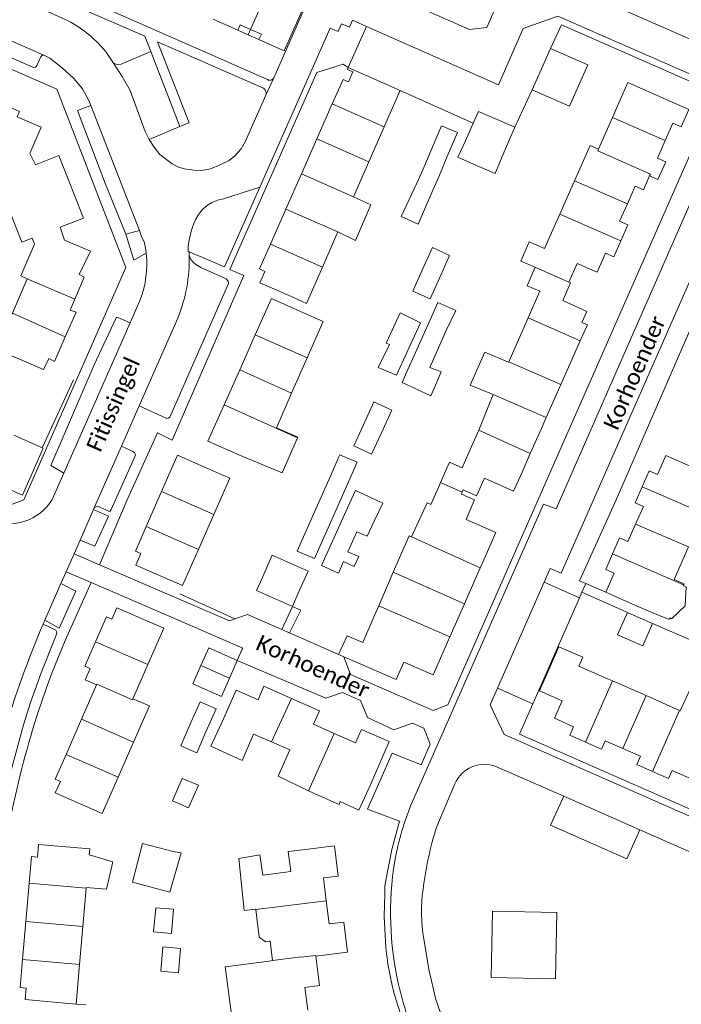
# Model space of a CAD drawing. Extents: x 177628 to 188968, y 384226 to 390673.
# Tile 230 of 256: x 184135 to 184238, y 386421 to 386575. Entities that reach past the tile are written whole.
import ezdxf

# ---------------------------------------------------------------- set-up
doc = ezdxf.new("R2010")
doc.units = 0
for name, color, linetype, lineweight in [('B01_D', 14, 'Continuous', 9), ('B01_F', 14, 'Continuous', 9), ('B01_T', 14, 'Continuous', 9), ('B02_F', 14, 'Continuous', 9), ('B02_T', 14, 'Continuous', 9), ('B07_D', 14, 'Continuous', 9), ('B11_F', 14, 'Continuous', 9), ('B11_S', 14, 'Continuous', 9), ('B14_F', 14, 'Continuous', 9), ('T01_F', 253, 'Continuous', 9), ('T01_T', 253, 'Continuous', 9), ('T04_F', 253, 'HAAG', 9), ('T04_T', 253, 'HAAG', 9), ('T05_F', 253, 'Continuous', 9), ('T05_T', 253, 'Continuous', 9), ('T22_F', 253, 'Continuous', 9), ('T22_T', 253, 'Continuous', 9), ('V00_F', 8, 'Continuous', 9), ('V00_T', 8, 'Continuous', 9), ('V06_F', 8, 'Continuous', 9), ('Z06', 7, 'Continuous', 9)]:
    doc.layers.add(name, color=color, linetype=linetype, lineweight=lineweight)
doc.styles.add('Legend', font='calibri.ttf')
doc.linetypes.add('HAAG', pattern='A,4,-1,[5,TOPOCAD.SHX,S=0.35,R=0,X=-0.35,Y=-0.35],-1', length=6)

msp = doc.modelspace()

# ---------------------------------------------------------------- linework, layer by layer
at = {"layer": 'B01_D', "linetype": 'Continuous'}
for points in [[(184203.919, 386500.834), (184205.954, 386499.944), (184205.754, 386499.476)], [(184205.754, 386499.476), (184204.658, 386496.911), (184209.304, 386494.888), (184207.412, 386490.594)], [(184207.412, 386490.594), (184206.868, 386489.359)], [(184206.868, 386489.359), (184204.404, 386483.767)], [(184204.404, 386483.767), (184202.139, 386478.625)], [(184202.139, 386478.625), (184201.397, 386476.941)], [(184201.397, 386476.941), (184199.517, 386472.674), (184194.959, 386474.682), (184193.751, 386471.94), (184188.243, 386474.366)]]:
    msp.add_lwpolyline(points, dxfattribs=at)
at = {"layer": 'B01_F', "linetype": 'Continuous'}
for points in [[(184172.599, 386505.55), (184176.003, 386504.155)], [(184236.304, 386481.296), (184234.64, 386481.983)], [(184186.146, 386478.767), (184184.783, 386475.826)], [(184184.783, 386475.826), (184188.243, 386474.366)], [(184189.685, 386455.438), (184187.93, 386451.567), (184185.049, 386452.918)]]:
    msp.add_lwpolyline(points, dxfattribs=at)
at = {"layer": 'B01_T', "linetype": 'Continuous'}
for points in [[(184172.374, 386571.674), (184176.309, 386569.929), (184179.908, 386578.04), (184175.322, 386580.075)], [(184169.059, 386573.145), (184165.224, 386574.847)], [(184171.05, 386573.273), (184169.43, 386573.99), (184169.059, 386573.145)], [(184169.059, 386573.145), (184170.675, 386572.428)], [(184170.675, 386572.428), (184172.374, 386571.674)], [(184172.374, 386571.674), (184172.75, 386572.52), (184171.05, 386573.273)], [(184186.289, 386567.313), (184186.163, 386567.027), (184186.989, 386566.663), (184186.308, 386565.122), (184185.494, 386565.481), (184183.809, 386561.664)], [(184194.387, 386563.738), (184186.289, 386567.313)], [(184229.878, 386565.02), (184239.38, 386560.807), (184238.169, 386558.075), (184236.869, 386558.652), (184235.673, 386555.954)], [(184192.365, 386559.158), (184194.387, 386563.738)], [(184131.9, 386561.88), (184135.08, 386560.48), (184134.72, 386559.63), (184138.42, 386558.04), (184136.675, 386553.95), (184137.55, 386552.18), (184141.2, 386553.61), (184145.01, 386543.86), (184141.38, 386542.43), (184142.09, 386540.44), (184146.14, 386538.72), (184144.35, 386535.06), (184145.15, 386534.66), (184143.682, 386531.219)], [(184183.809, 386561.664), (184181.397, 386556.202)], [(184228.66, 386562.277), (184227.462, 386559.56)], [(184191.896, 386558.092), (184192.365, 386559.158)], [(184227.462, 386559.56), (184225.283, 386554.619)], [(184189.493, 386552.628), (184191.896, 386558.092)], [(184181.397, 386556.202), (184178.986, 386550.741)], [(184235.673, 386555.954), (184234.457, 386553.212), (184235.771, 386552.629), (184234.544, 386549.862), (184233.255, 386550.433)], [(184136.27, 386534.4), (184135.25, 386534.87), (184137.4, 386539.8), (184137.05, 386540.71), (184135.4, 386540.09), (184131.58, 386549.85), (184133.26, 386550.5), (184132.89, 386551.44), (184127.94, 386553.6), (184128.45, 386554.71)], [(184225.283, 386554.619), (184223.974, 386555.197), (184221.548, 386549.696)], [(184187.089, 386547.163), (184189.493, 386552.628)], [(184178.986, 386550.741), (184176.574, 386545.279)], [(184221.548, 386549.696), (184219.248, 386544.481)], [(184233.255, 386550.433), (184232.289, 386548.255), (184230.995, 386548.829), (184229.789, 386546.108)], [(184176.574, 386545.279), (184174.163, 386539.818)], [(184229.789, 386546.108), (184228.573, 386543.366), (184229.872, 386542.79), (184228.774, 386540.314)], [(184219.248, 386544.481), (184216.888, 386539.128), (184214.498, 386540.182), (184213.17, 386537.17), (184215.42, 386536.19)], [(184182.281, 386536.233), (184184.685, 386541.698)], [(184228.774, 386540.314), (184227.68, 386537.846), (184226.394, 386538.417), (184225.069, 386535.429), (184221.963, 386536.806), (184220.667, 386533.884)], [(184174.163, 386539.818), (184172.45, 386535.939), (184173.302, 386535.563), (184172.522, 386533.797), (184177.103, 386531.775)], [(184177.103, 386531.775), (184179.794, 386530.578), (184182.281, 386536.233)], [(184215.42, 386536.19), (184214.161, 386533.325), (184216.128, 386532.461), (184214.306, 386528.314)], [(184133.966, 386529.027), (184136.27, 386534.4)], [(184220.667, 386533.884), (184220.935, 386533.765), (184219.709, 386531.001), (184223.479, 386529.329), (184222.709, 386527.592), (184223.549, 386527.219), (184222.445, 386524.728)], [(184143.682, 386531.219), (184142.96, 386529.525), (184143.895, 386529.2), (184142.195, 386525.348)], [(184171.81, 386525.673), (184174.325, 386531.324), (184178.855, 386529.308)], [(184142.195, 386525.348), (184140.495, 386521.495), (184139.63, 386521.98), (184138.8, 386520.25), (184131.55, 386523.393), (184133.966, 386529.027)], [(184178.855, 386529.308), (184182.389, 386527.772), (184179.882, 386522.081)], [(184214.306, 386528.314), (184211.306, 386521.484)], [(184169.376, 386520.205), (184171.81, 386525.673)], [(184222.445, 386524.728), (184219.421, 386517.909)], [(184179.882, 386522.081), (184177.468, 386516.603)], [(184166.942, 386514.737), (184169.376, 386520.205)], [(184211.306, 386521.484), (184211.277, 386521.418)], [(184219.421, 386517.909), (184217.155, 386512.799)], [(184177.468, 386516.603), (184175.087, 386511.198)], [(184169.223, 386506.951), (184164.427, 386509.086), (184166.942, 386514.737)], [(184217.155, 386512.799), (184216.397, 386511.09)], [(184216.397, 386511.09), (184214.656, 386507.165)], [(184134.17, 386510.01), (184138.75, 386508), (184135.505, 386500.7), (184133.76, 386501.46), (184133.385, 386500.555), (184129.484, 386502.281)], [(184206.616, 386510.807), (184205.306, 386507.825)], [(184164.259, 386504.867), (184159.688, 386506.894), (184157.208, 386501.247)], [(184169.223, 386506.951), (184172.599, 386505.55)], [(184205.306, 386507.825), (184204.041, 386504.946), (184202.075, 386505.81), (184200.689, 386502.656)], [(184214.656, 386507.165), (184213.373, 386504.271)], [(184232.111, 386501.991), (184233.203, 386504.46), (184234.472, 386503.906), (184235.76, 386506.855), (184240.389, 386504.832)], [(184167.818, 386503.335), (184164.259, 386504.867)], [(184213.373, 386504.271), (184212.064, 386501.318), (184207.5, 386503.341), (184206.274, 386500.576), (184204.207, 386501.492)], [(184200.34, 386501.861), (184199.177, 386499.215)], [(184200.689, 386502.656), (184200.34, 386501.861)], [(184231.068, 386496.173), (184232.283, 386498.927), (184231.008, 386499.499), (184232.111, 386501.991)], [(184157.208, 386501.247), (184154.814, 386495.795)], [(184203.919, 386500.834), (184204.067, 386501.172)], [(184204.067, 386501.172), (184204.207, 386501.492)], [(184165.333, 386497.68), (184162.938, 386492.228)], [(184154.814, 386495.795), (184153.13, 386491.959), (184153.955, 386491.598), (184153.166, 386489.792), (184160.474, 386486.598), (184162.47, 386491.164)], [(184227.492, 386491.558), (184228.582, 386494.028), (184229.87, 386493.46), (184231.068, 386496.173)], [(184239.301, 386492.623), (184237.071, 386487.533)], [(184162.938, 386492.228), (184162.47, 386491.164)], [(184226.405, 386485.552), (184227.718, 386488.527), (184226.409, 386489.104), (184227.492, 386491.558)], [(184231.065, 386483.495), (184226.405, 386485.552)], [(184231.065, 386483.495), (184234.64, 386481.983)], [(184155.051, 386474.276), (184157.532, 386479.934), (184150.228, 386483.136), (184149.443, 386481.347), (184148.61, 386481.712), (184146.914, 386477.845)], [(184146.914, 386477.845), (184145.253, 386474.057), (184146.096, 386473.687), (184145.311, 386471.895), (184147.064, 386471.127)], [(184168.986, 386474.926), (184164.54, 386476.876), (184163.341, 386474.13)], [(184222.823, 386475.415), (184219.115, 386477.049), (184216.099, 386470.204), (184219.622, 386468.651)], [(184152.72, 386468.96), (184155.051, 386474.276)], [(184167.783, 386472.184), (184168.986, 386474.926)], [(184163.341, 386474.13), (184162.095, 386471.275), (184166.531, 386469.33), (184167.783, 386472.184)], [(184222.22, 386474.048), (184226.681, 386472.082)], [(184147.064, 386471.127), (184144.71, 386465.758)], [(184227.481, 386471.73), (184226.681, 386472.082)], [(184232.699, 386469.438), (184227.481, 386471.73)], [(184177.456, 386468.999), (184173.144, 386470.891), (184172.227, 386468.801), (184168.808, 386470.301), (184166.845, 386465.827)], [(184152.825, 386462.199), (184155.295, 386467.831), (184152.72, 386468.96)], [(184184.093, 386463.565), (184180.869, 386464.979), (184181.797, 386467.095), (184177.456, 386468.999)], [(184223.283, 386462.193), (184220.812, 386463.282), (184221.39, 386464.593), (184218.412, 386465.906), (184219.622, 386468.651)], [(184237.918, 386467.144), (184232.699, 386469.438)], [(184238.026, 386467.097), (184237.918, 386467.144)], [(184144.71, 386465.758), (184142.309, 386460.284)], [(184166.845, 386465.827), (184164.86, 386461.58), (184169.74, 386459.35), (184171.53, 386463.45), (184174.349, 386462.218)], [(184189.685, 386455.438), (184192.681, 386462.27), (184188.333, 386464.177), (184187.424, 386462.104), (184184.093, 386463.565)], [(184150.425, 386456.725), (184152.825, 386462.199)], [(184174.349, 386462.218), (184177.18, 386460.98), (184175.39, 386456.88), (184180.088, 386454.597)], [(184229.074, 386461.19), (184226.329, 386462.4), (184225.758, 386461.103), (184223.283, 386462.193)], [(184233.713, 386457.604), (184231.242, 386458.693), (184231.811, 386459.984), (184229.074, 386461.19)], [(184245.551, 386458.8), (184241.531, 386460.572), (184239.73, 386456.486), (184236.756, 386457.796), (184236.19, 386456.512), (184233.713, 386457.604)], [(184142.309, 386460.284), (184140.623, 386456.438), (184141.428, 386456.085), (184140.621, 386454.279), (184147.944, 386451.068), (184150.425, 386456.725)], [(184180.088, 386454.597), (184180.322, 386454.483)], [(184185.049, 386452.918), (184184.862, 386452.491), (184180.322, 386454.483)], [(184145.917, 386444.635), (184145.998, 386445.562), (184138.021, 386446.255), (184137.851, 386444.29), (184136.926, 386444.37), (184136.563, 386440.191)], [(184179.22, 386445.41), (184176.95, 386445.13), (184177.32, 386442.01), (184172.971, 386441.486)], [(184182.859, 386437.47), (184182.42, 386441.04), (184184.73, 386441.33), (184184.16, 386446.01), (184179.22, 386445.41)], [(184145.917, 386444.635), (184149.587, 386443.539)], [(184136.563, 386440.191), (184136.046, 386434.247)], [(184144.948, 386433.473), (184145.464, 386439.418)], [(184145.464, 386439.418), (184145.474, 386439.53)], [(184148.6, 386439.258), (184145.474, 386439.53)], [(184181.25, 386428.84), (184186.17, 386429.45), (184185.58, 386434.16), (184183.3, 386433.89), (184182.859, 386437.47)], [(184136.046, 386434.247), (184135.53, 386428.302)], [(184144.431, 386427.529), (184144.948, 386433.473)], [(184173.96, 386431.15), (184174.135, 386431.173)], [(184135.53, 386428.302), (184135.151, 386423.94), (184136.081, 386423.859), (184135.927, 386422.08), (184143.897, 386421.382)], [(184174.502, 386428.142), (184173.95, 386428.07)], [(184179.971, 386420.41), (184179.53, 386423.96), (184181.82, 386424.25), (184181.25, 386428.84)], [(184143.897, 386421.382), (184144.431, 386427.529)]]:
    msp.add_lwpolyline(points, dxfattribs=at)
at = {"layer": 'B02_F', "linetype": 'Continuous'}
for points in [[(184187.655, 386505.803), (184184.393, 386498.415)], [(184186.154, 386498.706), (184183.563, 386492.952)], [(184184.393, 386498.415), (184181.026, 386490.789), (184178.347, 386491.965)], [(184183.563, 386492.952), (184182.104, 386489.713), (184184.761, 386488.539)], [(184154.251, 386446.397), (184152.668, 386440.358), (184158.491, 386438.801)]]:
    msp.add_lwpolyline(points, dxfattribs=at)
at = {"layer": 'B02_T', "linetype": 'Continuous'}
for points in [[(184217.796, 386570.291), (184216.385, 386567.112)], [(184222.162, 386564.496), (184223.603, 386567.744), (184217.796, 386570.291)], [(184216.385, 386567.112), (184214.946, 386563.868)], [(184214.946, 386563.868), (184220.742, 386561.297), (184222.162, 386564.496)], [(184205.758, 386558.638), (184206.565, 386560.498), (184209.473, 386559.236)], [(184204.581, 386555.924), (184205.758, 386558.638)], [(184209.473, 386559.236), (184212.258, 386558.028)], [(184200.834, 386558.253), (184199.363, 386554.794)], [(184201.833, 386553.703), (184203.321, 386557.193)], [(184212.258, 386558.028), (184210.271, 386553.445)], [(184206.282, 386552.072), (184203.39, 386553.35), (184204.581, 386555.924)], [(184199.363, 386554.794), (184197.902, 386551.359)], [(184200.382, 386550.302), (184201.833, 386553.703)], [(184210.271, 386553.445), (184209.182, 386550.791), (184206.282, 386552.072)], [(184173.188, 386488.473), (184174.459, 386491.319), (184180.029, 386488.829), (184178.717, 386485.897)], [(184173.188, 386488.473), (184172.91, 386487.85)], [(184172.91, 386487.85), (184172.011, 386485.839), (184177.579, 386483.351)], [(184177.579, 386483.351), (184178.494, 386485.398)], [(184178.494, 386485.398), (184178.717, 386485.897)], [(184229.819, 386482.409), (184228.256, 386478.939), (184230.261, 386478.058)], [(184231.79, 386481.538), (184229.819, 386482.409)], [(184233.705, 386480.692), (184231.79, 386481.538)], [(184233.705, 386480.692), (184232.184, 386477.213)], [(184230.261, 386478.058), (184232.184, 386477.213)], [(184164.107, 386463.778), (184165.687, 386467.384), (184163.189, 386468.479), (184161.615, 386464.871)], [(184161.615, 386464.871), (184160.193, 386461.611)], [(184160.193, 386461.611), (184162.68, 386460.521), (184164.107, 386463.778)], [(184158.88, 386453.036), (184161.42, 386451.947), (184162.93, 386455.469), (184160.406, 386456.551), (184158.88, 386453.036)], [(184156.303, 386436.394), (184159.064, 386436.149), (184158.725, 386432.361), (184155.964, 386432.608), (184156.303, 386436.394)], [(184157.4, 386430.271), (184160.154, 386430.032), (184159.815, 386426.241), (184157.062, 386426.488), (184157.4, 386430.271)]]:
    msp.add_lwpolyline(points, dxfattribs=at)
at = {"layer": 'B07_D', "linetype": 'Continuous'}
for points in [[(184171.05, 386573.273), (184174.273, 386580.54)], [(184170.675, 386572.428), (184171.05, 386573.273)], [(184183.809, 386561.664), (184191.896, 386558.092)], [(184235.673, 386555.954), (184227.462, 386559.56)], [(184181.397, 386556.202), (184189.493, 386552.628)], [(184233.255, 386550.433), (184233.376, 386550.705), (184225.157, 386554.334), (184225.283, 386554.619)], [(184178.986, 386550.741), (184187.089, 386547.163)], [(184229.789, 386546.108), (184221.548, 386549.696)], [(184176.574, 386545.279), (184184.685, 386541.698)], [(184228.774, 386540.314), (184219.248, 386544.481)], [(184174.163, 386539.818), (184182.281, 386536.233)], [(184220.667, 386533.884), (184215.42, 386536.19)], [(184136.27, 386534.4), (184143.682, 386531.219)], [(184133.966, 386529.027), (184142.195, 386525.348)], [(184214.306, 386528.314), (184222.445, 386524.728)], [(184179.882, 386522.081), (184171.81, 386525.673)], [(184177.468, 386516.603), (184169.376, 386520.205)], [(184211.306, 386521.484), (184219.421, 386517.909)], [(184208.859, 386516.39), (184217.155, 386512.799)], [(184178.4, 386509.637), (184166.942, 386514.737)], [(184206.616, 386510.807), (184214.656, 386507.165)], [(184200.689, 386502.656), (184204.067, 386501.172)], [(184241.592, 386497.853), (184232.111, 386501.991)], [(184165.333, 386497.68), (184157.208, 386501.247)], [(184162.938, 386492.228), (184154.814, 386495.795)], [(184239.301, 386492.623), (184231.068, 386496.173)], [(184196.171, 386494.166), (184206.868, 386489.359)], [(184238.554, 386486.72), (184227.492, 386491.558)], [(184204.404, 386483.767), (184193.308, 386488.657)], [(184191.031, 386483.422), (184202.139, 386478.625)], [(184155.051, 386474.276), (184146.914, 386477.845)], [(184167.783, 386472.184), (184163.341, 386474.13)], [(184152.72, 386468.96), (184152.651, 386468.802), (184147.11, 386471.232), (184147.064, 386471.127)], [(184223.283, 386462.193), (184227.481, 386471.73)], [(184174.349, 386462.218), (184177.456, 386468.999)], [(184229.074, 386461.19), (184232.699, 386469.438)], [(184233.713, 386457.604), (184237.918, 386467.144)], [(184152.825, 386462.199), (184144.71, 386465.758)], [(184180.088, 386454.597), (184184.093, 386463.565)], [(184150.425, 386456.725), (184142.309, 386460.284)], [(184136.563, 386440.191), (184145.464, 386439.418)], [(184171.912, 386436.123), (184182.859, 386437.47)], [(184136.046, 386434.247), (184144.948, 386433.473)], [(184135.53, 386428.302), (184144.431, 386427.529)], [(184174.502, 386428.142), (184178.94, 386428.72), (184178.95, 386428.68), (184181.24, 386428.93), (184181.25, 386428.84)]]:
    msp.add_lwpolyline(points, dxfattribs=at)
at = {"layer": 'B11_F', "linetype": 'Continuous'}
for points in [[(184184.685, 386541.698), (184187.444, 386540.37), (184189.805, 386545.954), (184187.089, 386547.163)], [(184205.307, 386517.817), (184208.859, 386516.39)], [(184208.859, 386516.39), (184208.183, 386514.708)], [(184196.171, 386494.166), (184195.78, 386494.342), (184193.308, 386488.657)], [(184196.689, 386495.318), (184196.171, 386494.166)], [(184193.308, 386488.657), (184191.031, 386483.422)], [(184191.031, 386483.422), (184190.333, 386481.816)], [(184222.22, 386474.048), (184222.823, 386475.415)]]:
    msp.add_lwpolyline(points, dxfattribs=at)
at = {"layer": 'B11_S', "linetype": 'Continuous'}
for points in [[(184229.878, 386565.02), (184228.66, 386562.277)], [(184205.307, 386517.817), (184207.571, 386522.962), (184211.277, 386521.418)], [(184208.183, 386514.708), (184206.616, 386510.807)], [(184178.4, 386509.637), (184178.428, 386509.701), (184175.087, 386511.198)], [(184176.003, 386504.155), (184178.4, 386509.637)], [(184167.818, 386503.335), (184165.333, 386497.68)], [(184199.177, 386499.215), (184198.568, 386499.493), (184196.689, 386495.318)], [(184236.304, 386481.296), (184236.414, 386481.573), (184236.688, 386481.396), (184238.791, 386483.437), (184238.925, 386486.407), (184238.499, 386486.625), (184238.554, 386486.72)], [(184238.554, 386486.72), (184238.649, 386486.882), (184237.071, 386487.533)], [(184190.333, 386481.816), (184188.555, 386477.728), (184186.146, 386478.767)], [(184243.835, 386466.181), (184244.78, 386468.269), (184239.555, 386470.456), (184238.026, 386467.097)], [(184148.6, 386439.258), (184149.587, 386443.539)], [(184171.912, 386436.123), (184171.907, 386436.167), (184170.09, 386435.931), (184169.231, 386444.037), (184172.494, 386444.605), (184172.971, 386441.486)], [(184173.96, 386431.15), (184173.404, 386431.075), (184172.41, 386431.785), (184171.912, 386436.123)], [(184174.502, 386428.142), (184174.135, 386431.173)], [(184173.95, 386428.07), (184167.099, 386427.181), (184168.189, 386418.983)]]:
    msp.add_lwpolyline(points, dxfattribs=at)
at = {"layer": 'B14_F', "linetype": 'Continuous'}
for points in [[(184203.321, 386557.193), (184200.834, 386558.253)], [(184196.959, 386549.332), (184197.902, 386551.359)], [(184199.482, 386548.218), (184197.194, 386542.918), (184194.525, 386544.096), (184196.959, 386549.332)], [(184200.382, 386550.302), (184199.482, 386548.218)], [(184197.801, 386535.735), (184199.399, 386539.277)], [(184199.399, 386539.277), (184202.07, 386538.037), (184200.511, 386534.519)], [(184200.511, 386534.519), (184199.072, 386531.272), (184196.331, 386532.477), (184197.801, 386535.735)], [(184203.066, 386529.464), (184200.25, 386530.732), (184198.621, 386527.072)], [(184201.572, 386526.353), (184203.066, 386529.464)], [(184195.414, 386522.921), (184197.545, 386527.562), (184194.383, 386529.08), (184192.224, 386524.383), (184192.717, 386524.16)], [(184198.621, 386527.072), (184195.586, 386520.258)], [(184201.357, 386525.867), (184201.572, 386526.353)], [(184200.085, 386518.276), (184200.788, 386519.878), (184199.016, 386520.563), (184201.357, 386525.867)], [(184192.717, 386524.16), (184190.971, 386520.574)], [(184190.971, 386520.574), (184193.799, 386519.405), (184195.414, 386522.921)], [(184195.586, 386520.258), (184194.679, 386518.22), (184199.17, 386516.189), (184200.085, 386518.276)], [(184191.448, 386510.38), (184193.083, 386513.92), (184190.301, 386515.206), (184188.648, 386511.627)], [(184188.648, 386511.627), (184187.145, 386508.373)], [(184187.145, 386508.373), (184189.927, 386507.087), (184191.448, 386510.38)], [(184183.506, 386503.65), (184184.827, 386506.641)], [(184184.827, 386506.641), (184184.976, 386506.979), (184187.655, 386505.803)], [(184181.717, 386499.597), (184183.506, 386503.65)], [(184190.39, 386496.71), (184191.667, 386499.421), (184187.431, 386501.417), (184186.154, 386498.706)], [(184178.347, 386491.965), (184181.717, 386499.597)], [(184186.225, 386491.871), (184187.629, 386494.981), (184189.249, 386494.292), (184190.39, 386496.71)], [(184184.761, 386488.539), (184185.545, 386490.339), (184187.227, 386489.579), (184187.959, 386491.116), (184186.225, 386491.871)], [(184154.251, 386446.397), (184159.01, 386445.149)], [(184159.01, 386445.149), (184160.239, 386444.925), (184158.491, 386438.801)]]:
    msp.add_lwpolyline(points, dxfattribs=at)
at = {"layer": 'T01_F', "linetype": 'Continuous'}
for points in [[(184138.595, 386508.068), (184143.455, 386518.655)], [(184184.783, 386475.826), (184184.652, 386475.9)]]:
    msp.add_lwpolyline(points, dxfattribs=at)
at = {"layer": 'T01_T', "linetype": 'Continuous'}
for points in [[(184217.796, 386570.291), (184219.5, 386573.98), (184240.09, 386564.93)], [(184184.652, 386475.9), (184177.16, 386479.206)]]:
    msp.add_lwpolyline(points, dxfattribs=at)
at = {"layer": 'T04_F', "linetype": 'HAAG'}
msp.add_lwpolyline([(184222.705, 386485.552), (184229.819, 386482.409)], dxfattribs=at)
at = {"layer": 'T04_T', "linetype": 'HAAG'}
for points in [[(184194.387, 386563.738), (184201.787, 386560.419)], [(184222.333, 386484.705), (184222.705, 386485.552)], [(184215.071, 386468.169), (184222.333, 386484.705)], [(184212.99, 386463.43), (184215.071, 386468.169)]]:
    msp.add_lwpolyline(points, dxfattribs=at)
at = {"layer": 'T05_F', "linetype": 'Continuous'}
for points in [[(184168.64, 386481.394), (184160.059, 386485.285)], [(184178.882, 386482.769), (184177.16, 386479.206)]]:
    msp.add_lwpolyline(points, dxfattribs=at)
at = {"layer": 'T05_T', "linetype": 'Continuous'}
for points in [[(184176.441, 386569.711), (184183.54, 386585.84), (184181.312, 386586.921)], [(184169.777, 386476.677), (184169.86, 386476.86), (184158.358, 386481.818)], [(184168.986, 386474.926), (184169.777, 386476.677)]]:
    msp.add_lwpolyline(points, dxfattribs=at)
at = {"layer": 'T22_F', "linetype": 'Continuous'}
msp.add_lwpolyline([(184178.882, 386482.769), (184177.579, 386483.351)], dxfattribs=at)
at = {"layer": 'T22_T', "linetype": 'Continuous'}
for points in [[(184201.787, 386560.419), (184205.758, 386558.638)], [(184222.705, 386485.552), (184223.31, 386486.93)], [(184177.16, 386479.206), (184175.963, 386479.734)]]:
    msp.add_lwpolyline(points, dxfattribs=at)
at = {"layer": 'V00_F', "linetype": 'Continuous'}
for points in [[(184155.52, 386569.81), (184160.055, 386558.119)], [(184151.624, 386541.379), (184148.477, 386549.127), (184144.088, 386560.628), (184146.168, 386561.43)], [(184156.921, 386553.749), (184158.829, 386552.311), (184159.708, 386551.86), (184160.729, 386551.537), (184162.207, 386551.315), (184163.497, 386551.272), (184164.84, 386551.559), (184166.322, 386552.158), (184167.737, 386552.862), (184168.602, 386553.555), (184169.609, 386554.672), (184170.23, 386555.77)], [(184153.737, 386541.929), (184151.624, 386541.379)], [(184151.624, 386541.379), (184152.863, 386537.322), (184154.804, 386538.385)], [(184153.705, 386514.581), (184158.017, 386512.63), (184158.224, 386512.686), (184158.477, 386512.845), (184167.604, 386533.66), (184167.588, 386534.04), (184167.24, 386534.416), (184163.31, 386536.143), (184162.52, 386536.63), (184162.2, 386536.931), (184161.777, 386537.427), (184161.504, 386538.03)], [(184141.96, 386504.104), (184139.963, 386505.291), (184146.716, 386521.01), (184150.103, 386528.337), (184150.275, 386528.427), (184152.294, 386527.555)], [(184146.71, 386498.698), (184146.998, 386498.862), (184147.248, 386498.907), (184147.568, 386498.812), (184149.001, 386498.189), (184149.176, 386498.206), (184149.352, 386498.429), (184153.123, 386506.935), (184153.068, 386507.141), (184152.959, 386507.314), (184152.706, 386507.509), (184150.957, 386508.341)], [(184144.499, 386493.677), (184146.813, 386492.718), (184148.952, 386497.41), (184146.602, 386498.453)], [(184139.001, 386481.197), (184141.257, 386479.977), (184143.86, 386485.703), (184141.513, 386486.899)], [(184216.806, 386487.131), (184222.333, 386484.705)], [(184223.31, 386486.93), (184226.405, 386485.552)], [(184175.963, 386479.734), (184177.579, 386483.351)], [(184133.372, 386457.58), (184133.585, 386457.714), (184133.811, 386458.005), (184135.677, 386464.903), (184136.763, 386468.374), (184138.456, 386473.007), (184140.792, 386478.863), (184140.901, 386479.34), (184140.717, 386479.633), (184138.725, 386480.558)], [(184215.071, 386468.169), (184209.546, 386470.596)], [(184197.666, 386458.657), (184193.128, 386460.485), (184189.303, 386451.722), (184194.251, 386449.876)]]:
    msp.add_lwpolyline(points, dxfattribs=at)
at = {"layer": 'V00_T', "linetype": 'Continuous'}
for points in [[(184258.139, 386574.554), (184254.471, 386566.417), (184249.13, 386568.78), (184247.77, 386568.16), (184220.8, 386580.02), (184219.8, 386582.56), (184230.22, 386606.35)], [(184173.7, 386565.439), (184116.7, 386590.53), (184113.869, 386597.85), (184114.415, 386599.08)], [(184138.96, 386569.226), (184112.921, 386580.66)], [(184189.46, 386580.23), (184205.19, 386573.23), (184207.86, 386573.59), (184210.112, 386578.693)], [(184105.392, 386569.65), (184109.04, 386577.92), (184140.89, 386563.94), (184151.64, 386536.18), (184135.757, 386499.952), (184130.915, 386498.125), (184129.423, 386498.758)], [(184112.775, 386578.077), (184137.113, 386567.401)], [(184155.52, 386569.81), (184154.58, 386572.22), (184140.59, 386578.36), (184139.518, 386576)], [(184142.623, 386574.628), (184139.518, 386576)], [(184172.487, 386548.688), (184183.45, 386573.47), (184184.7, 386572.92), (184185.25, 386574.16), (184186.49, 386573.61), (184186.94, 386574.72), (184189.143, 386573.742)], [(184189.143, 386573.742), (184209.69, 386564.62), (184213.53, 386573.42), (184218.96, 386575.34), (184243.14, 386564.71), (184245.32, 386559.28), (184218.67, 386498.575), (184216.72, 386499.3), (184196.29, 386452.93)], [(184189.143, 386573.742), (184186.289, 386567.313)], [(184160.055, 386558.119), (184161.48, 386558.71), (184156.59, 386571.34), (184173.105, 386564.09)], [(184149.713, 386568.019), (184148.652, 386569.572)], [(184150.879, 386567.87), (184155.52, 386569.81)], [(184174.676, 386565.704), (184176.441, 386569.711)], [(184137.746, 386567.642), (184138.36, 386568.988)], [(184138.36, 386568.988), (184138.611, 386569.23), (184138.96, 386569.226)], [(184138.96, 386569.226), (184139.797, 386568.78)], [(184143.549, 386565.601), (184141.734, 386567.262), (184139.797, 386568.78)], [(184147.504, 386489.835), (184151.858, 386499.962), (184156.58, 386510.39), (184158.83, 386509.24), (184170, 386534.93), (184167.85, 386535.86), (184181.4, 386566.54), (184185.52, 386567.84), (184186.289, 386567.313)], [(184154.626, 386557.338), (184152.31, 386563.745), (184151.053, 386565.907), (184149.713, 386568.019)], [(184149.713, 386568.019), (184150.279, 386567.815), (184150.879, 386567.87)], [(184145.869, 386562.201), (184144.868, 386564.009), (184143.549, 386565.601)], [(184174.676, 386565.704), (184173.464, 386562.997)], [(184240.09, 386564.93), (184242.17, 386559.72), (184201.82, 386467.99), (184199.51, 386467.15), (184186.65, 386472.72), (184185.58, 386475.49)], [(184214.946, 386563.868), (184212.258, 386558.028)], [(184146.168, 386561.43), (184145.869, 386562.201)], [(184173.464, 386562.997), (184170.23, 386555.77)], [(184153.737, 386541.929), (184146.168, 386561.43)], [(184209.546, 386470.596), (184208.41, 386468.01), (184210.61, 386463.37), (184270.37, 386437.05), (184269.48, 386435.11), (184290.96, 386425.66), (184291.42, 386426.77), (184294.57, 386425.41), (184307.52, 386454.82), (184305.6, 386459.83), (184287.17, 386468.03), (184301.357, 386500.015), (184314.5, 386530.06), (184312.43, 386535.28), (184255.71, 386560.37), (184250.22, 386558.36), (184249.322, 386556.321)], [(184155.275, 386556.135), (184154.626, 386557.338)], [(184155.275, 386556.135), (184160.055, 386558.119)], [(184156.921, 386553.749), (184156.054, 386554.912), (184155.275, 386556.135)], [(184172.487, 386548.688), (184166.99, 386536.26), (184161.484, 386538.619)], [(184166.688, 386546.83), (184172.487, 386548.688)], [(184154.09, 386541.02), (184153.737, 386541.929)], [(184243.31, 386542.675), (184219.46, 386488.54), (184217.75, 386489.28), (184216.806, 386487.131)], [(184154.74, 386538.88), (184154.546, 386539.99), (184154.09, 386541.02)], [(184154.804, 386538.385), (184154.74, 386538.88)], [(184161.484, 386538.619), (184161.33, 386538.685)], [(184161.484, 386538.619), (184161.504, 386538.03)], [(184152.294, 386527.555), (184153.861, 386531.112)], [(184159.721, 386528.242), (184153.705, 386514.581)], [(184223.31, 386486.93), (184222.34, 386487.31), (184228.017, 386499.955), (184240.345, 386528.25), (184244.316, 386526.571)], [(184141.96, 386504.104), (184152.294, 386527.555)], [(184153.705, 386514.581), (184150.957, 386508.341)], [(184150.957, 386508.341), (184146.71, 386498.698)], [(184141.96, 386504.104), (184140.145, 386499.986)], [(184146.71, 386498.698), (184146.602, 386498.453)], [(184146.602, 386498.453), (184144.499, 386493.677)], [(184144.499, 386493.677), (184143.557, 386491.539)], [(184142.32, 386488.732), (184143.557, 386491.539)], [(184143.557, 386491.539), (184147.504, 386489.835)], [(184168.64, 386481.394), (184167.79, 386481.08), (184147.504, 386489.835)], [(184141.513, 386486.899), (184142.32, 386488.732)], [(184146.212, 386487.054), (184142.32, 386488.732)], [(184139.001, 386481.197), (184141.513, 386486.899)], [(184146.212, 386487.054), (184142.18, 386478.05), (184140.1, 386472.94)], [(184158.358, 386481.818), (184146.212, 386487.054)], [(184209.546, 386470.596), (184216.806, 386487.131)], [(184175.963, 386479.734), (184170.58, 386482.11), (184168.64, 386481.394)], [(184138.304, 386479.562), (184138.725, 386480.558)], [(184138.725, 386480.558), (184139.001, 386481.197)], [(184233.705, 386480.692), (184240.179, 386477.862)], [(184197.666, 386458.657), (184199.05, 386461.87), (184198.09, 386464.35), (184196.31, 386465.16), (184193.41, 386464.13), (184189.3, 386466.03), (184188.19, 386468.69), (184185.4, 386469.93), (184182.79, 386469.03), (184168.986, 386474.926)], [(184270.086, 386438.328), (184212.99, 386463.43)], [(184209.297, 386458.411), (184219.884, 386453.756)], [(184202.91, 386455.677), (184200.069, 386449.047)], [(184219.884, 386453.756), (184217.82, 386449.27), (184229.7, 386443.99), (184231.732, 386448.546)], [(184219.884, 386453.756), (184231.732, 386448.546)], [(184192.19, 386440.929), (184193.076, 386445.436), (184194.251, 386449.876)], [(184231.732, 386448.546), (184249.1, 386440.909)], [(184191.99, 386438.55), (184191.974, 386439.749), (184192.19, 386440.929)], [(184192.17, 386430.169), (184191.87, 386435.04), (184191.99, 386438.55)], [(184199.951, 386422.068), (184198.828, 386426.763), (184198.05, 386431.528)], [(184193.76, 386421.99), (184194.83, 386418.54), (184195.92, 386415.57), (184197.05, 386413.1), (184198.85, 386409.79), (184201.54, 386405.8), (184204.67, 386401.84), (184208.795, 386397.58), (184209.57, 386397.03), (184211.991, 386395.089), (184214.426, 386393.623), (184216.92, 386392.26), (184214.01, 386389.87)], [(184143.897, 386421.382), (184145.471, 386421.289)]]:
    msp.add_lwpolyline(points, dxfattribs=at)
for centre, radius, start, end in [((184133.929, 386558.139), 18.641, 37.83213, 62.20058), ((184137.318, 386567.814), 0.461, 243.59821, 338.08812), ((184174.057, 386566.055), 0.712, 239.93027, 330.45078), ((184172.548, 386563.302), 0.966, 341.61587, 54.75005), ((184167.589, 386541.352), 5.552, 99.33599, 147.44728), ((184173.058, 386538.457), 11.731, 149.90617, 178.88679), ((184139.506, 386536.671), 15.394, 338.83184, 6.39292), ((184136.793, 386537.475), 24.717, 338.06563, 1.28656), ((184133.491, 386504.001), 7.772, 247.12933, 328.8964), ((184281.561, 386419.621), 155.292, 157.29476, 165.57349), ((184269.57, 386424.044), 138.395, 159.31029, 166.17994), ((184207.518, 386453.74), 4.999, 69.15215, 157.19522), ((184262.196, 386425.081), 130.99, 165.85, 174.0177), ((184235.74, 386436.174), 42.861, 156.98668, 169.99244), ((184255.238, 386431.937), 57.761, 162.7689, 172.73697), ((184243.282, 386435.537), 50.404, 170.76983, 192.73862), ((184223.931, 386435.753), 26.223, 172.36183, 189.27274), ((184230.873, 386433.449), 38.842, 184.84384, 197.15837), ((184241.504, 386435.261), 48.608, 192.88309, 204.57944), ((184242.924, 386435.878), 45.137, 197.81518, 210.2231)]:
    msp.add_arc(centre, radius, start, end, dxfattribs=at)
at = {"layer": 'V06_F', "linetype": 'Continuous'}
msp.add_lwpolyline([(184208.786, 386435.846), (184218.79, 386435.635), (184218.572, 386425.317), (184208.568, 386425.528), (184208.786, 386435.846)], dxfattribs=at)

# ---------------------------------------------------------------- texts
at = {"layer": 'Z06', "linetype": 'Continuous', "style": 'Legend'}
for s, rotation, p in [('Korhoender', 66.3575, (184228.248, 386510.644)), ('Fitissingel', 66.22952, (184147.66, 386507.226)), ('Korhoender', 335.74092, (184171.691, 386476.729))]:
    msp.add_text(s, height=2.5, rotation=rotation, dxfattribs=at).set_placement(p)

doc.saveas('drawing.dxf')
